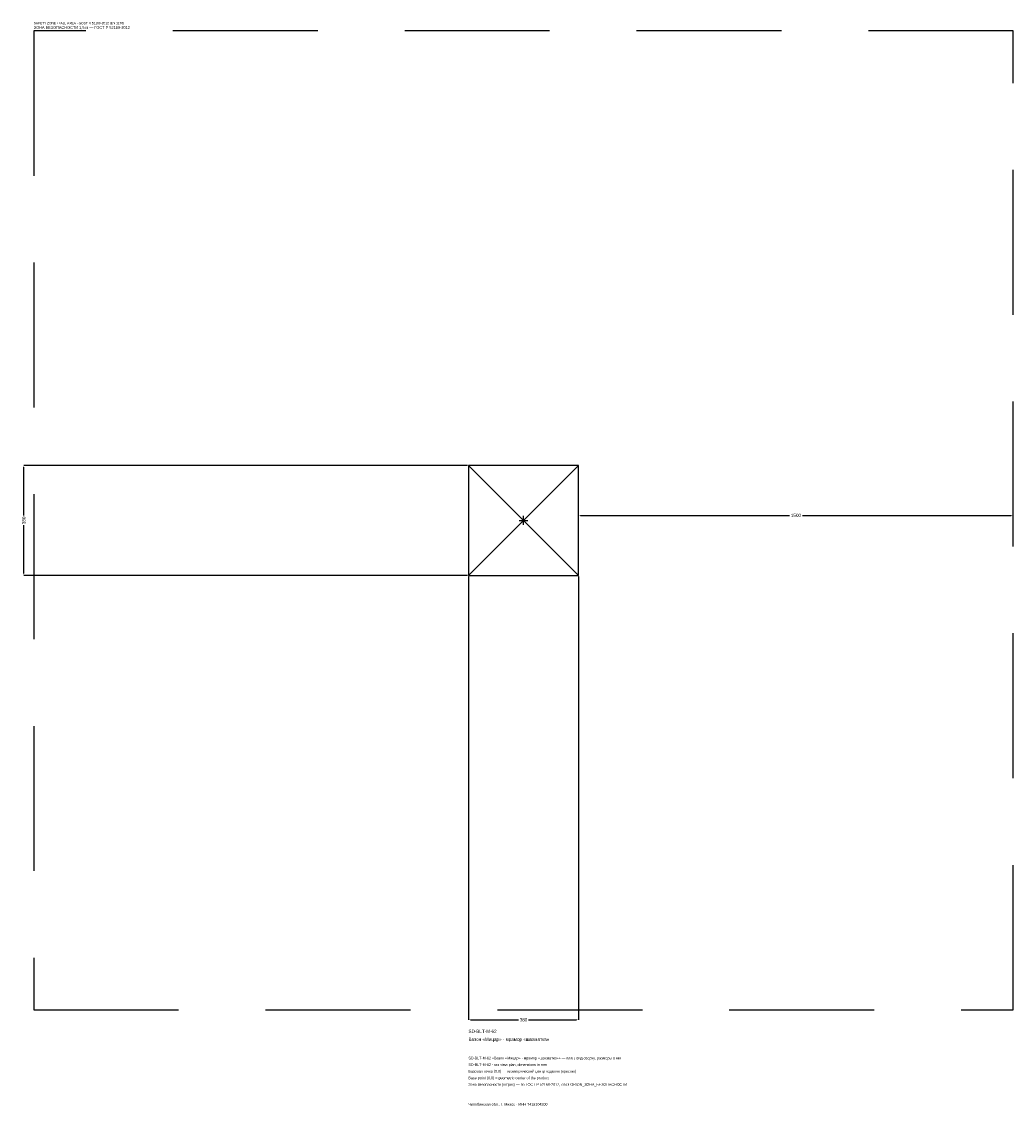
# Model space of a CAD drawing. Header units: metres. Extents: x -1732 to 1690, y -2023 to 1722.
import ezdxf

# ---------------------------------------------------------------- set-up
doc = ezdxf.new("R2010")
doc.units = ezdxf.units.M
doc.linetypes.add('DASHED', pattern=[800, 500, -300])
for name, color, linetype in [('ЗСК_ДАННЫЕ', 3, 'Continuous'), ('ЗСК_ЗОНА_БЕЗОПАСНОСТИ', 1, 'Continuous'), ('ЗСК_КОНТУР', 7, 'Continuous'), ('ЗСК_РАЗМЕРЫ', 8, 'Continuous')]:
    doc.layers.add(name, color=color, linetype=linetype)
doc.dimstyles.new('ORION', dxfattribs={"dimtxt": 11.4, "dimasz": 6.84, "dimexe": 1.25, "dimexo": 3.42, "dimtad": 1, "dimdec": 0, "dimcen": 2.5, "dimazin": 3, "dimtfac": 1, "dimtmove": 0, "dimatfit": 3})

# ---------------------------------------------------------------- blocks, each defined once
blk = doc.blocks.new('_CLOSEDFILLED')
at = {"color": 0, "linetype": 'BYBLOCK'}
blk.add_solid([(-1, 0.16), (0, 0), (-1, -0.16)], dxfattribs=at)
blk = doc.blocks.new('*D1')
for p, q in [((-190, -193.42), (-190, -1724.2)), ((190, -193.42), (190, -1724.2)), ((-183.16, -1724.2), (-17.1, -1724.2)), ((17.1, -1724.2), (183.16, -1724.2))]:
    blk.add_line(p, q)
at = {"layer": 'Defpoints'}
for p in [(-190, -190), (190, -190), (-190, -1724.2)]:
    blk.add_point(p, dxfattribs=at)
at = {"layer": 'ЗСК_РАЗМЕРЫ', "xscale": 6.84, "yscale": 6.84, "rotation": 180}
blk.add_blockref('_CLOSEDFILLED', (-190, -1724.2), dxfattribs=at)
at = {"layer": 'ЗСК_РАЗМЕРЫ', "xscale": 6.84, "yscale": 6.84}
blk.add_blockref('_CLOSEDFILLED', (190, -1724.2), dxfattribs=at)
at = {"layer": 'ЗСК_РАЗМЕРЫ', "insert": (0, -1724.2), "char_height": 11.4, "attachment_point": 5}
blk.add_mtext('380', dxfattribs=at)
blk = doc.blocks.new('*D2')
for p, q in [((-193.42, 190), (-1724.2, 190)), ((-1724.2, 17.1), (-1724.2, 183.16)), ((-1724.2, -183.16), (-1724.2, -17.1)), ((-193.42, -190), (-1724.2, -190))]:
    blk.add_line(p, q)
at = {"layer": 'Defpoints'}
for p in [(-190, 190), (-1724.2, -190), (-190, -190)]:
    blk.add_point(p, dxfattribs=at)
at = {"layer": 'ЗСК_РАЗМЕРЫ', "xscale": 6.84, "yscale": 6.84}
for p, rotation in [((-1724.2, 190), 90), ((-1724.2, -190), 270)]:
    blk.add_blockref('_CLOSEDFILLED', p, dxfattribs=dict(at, rotation=rotation))
at = {"layer": 'ЗСК_РАЗМЕРЫ', "insert": (-1724.2, 0), "char_height": 11.4, "attachment_point": 5, "rotation": 90}
blk.add_mtext('380', dxfattribs=at)
blk = doc.blocks.new('*D3')
for p, q in [((190, 3.42), (190, 17.1)), ((196.84, 17.1), (917.2, 17.1)), ((962.8, 17.1), (1683.16, 17.1)), ((1690, 3.42), (1690, 17.1))]:
    blk.add_line(p, q)
at = {"layer": 'Defpoints'}
for p in [(190, 17.1), (190, 0), (1690, 0)]:
    blk.add_point(p, dxfattribs=at)
at = {"layer": 'ЗСК_РАЗМЕРЫ', "xscale": 6.84, "yscale": 6.84, "rotation": 180}
blk.add_blockref('_CLOSEDFILLED', (190, 17.1), dxfattribs=at)
at = {"layer": 'ЗСК_РАЗМЕРЫ', "xscale": 6.84, "yscale": 6.84}
blk.add_blockref('_CLOSEDFILLED', (1690, 17.1), dxfattribs=at)
at = {"layer": 'ЗСК_РАЗМЕРЫ', "insert": (940, 17.1), "char_height": 11.4, "attachment_point": 5}
blk.add_mtext('1500', dxfattribs=at)
blk = doc.blocks.new('ОРИОН SD-BLT-M-62 Вазон Мицар · мрамор шахматка')
at = {"layer": 'ЗСК_ЗОНА_БЕЗОПАСНОСТИ', "linetype": 'DASHED'}
blk.add_lwpolyline([(-1690, -1690), (1690, -1690), (1690, 1690), (-1690, 1690)], close=True, dxfattribs=at)
at = {"layer": 'ЗСК_КОНТУР'}
for p, q in [((-190, -190), (190, 190)), ((-190, 190), (190, -190))]:
    blk.add_line(p, q, dxfattribs=at)
blk.add_lwpolyline([(-190, -190), (190, -190), (190, 190), (-190, 190)], close=True, dxfattribs=at)
at = {"layer": 'ЗСК_РАЗМЕРЫ'}
for p, q in [((-15.2, 0), (15.2, 0)), ((0, -15.2), (0, 15.2))]:
    blk.add_line(p, q, dxfattribs=at)
at = {"layer": 'ЗСК_ДАННЫЕ'}
for tag, p in [('АРТИКУЛ', (-190, -1769.8)), ('НАИМЕНОВАНИЕ', (-190, -1797.16))]:
    blk.add_attdef(tag, p, '', height=11.4, dxfattribs=at)
at = {"layer": 'ЗСК_ДАННЫЕ', "flags": 1}
for tag, p in [('ПРОИЗВОДИТЕЛЬ', (-190, -1824.52)), ('ТЕЛЕФОН', (-190, -1851.88)), ('САЙТ', (-190, -1906.6)), ('АДРЕС', (-190, -1933.96)), ('РЕКВИЗИТЫ', (-190, -1961.32)), ('ГАБАРИТЫ', (-190, -1988.68)), ('ЗОНА_БЕЗОПАСНОСТИ', (-190, -2016.04))]:
    blk.add_attdef(tag, p, '', height=11.4, dxfattribs=at)
at = {"layer": 'ЗСК_ЗОНА_БЕЗОПАСНОСТИ', "color": 1}
for s, height, p in [('SAFETY ZONE / FALL AREA - GOST R 52169-2012 (EN 1176)', 7.98, (-1690, 1712.8)), ('ЗОНА БЕЗОПАСНОСТИ 1,5 м — ГОСТ Р 52169-2012', 9.69, (-1690, 1696.84))]:
    blk.add_text(s, height=height, dxfattribs=at).set_placement(p)
at = {"layer": 'ЗСК_РАЗМЕРЫ'}
dim = blk.add_linear_dim(base=(-1724.2, -190), p1=(-190, -190), p2=(-190, 190), angle=90, dimstyle='ORION', dxfattribs=at)
dim.commit()
dim.dimension.update_dxf_attribs({"geometry": '*D2', "text_midpoint": (-1724.2, 0)})
for base, p1, p2, picture, middle in [((190, 17.1), (190, 0), (1690, 0), '*D3', (940, 17.1)), ((-190, -1724.2), (-190, -190), (190, -190), '*D1', (0, -1724.2))]:
    dim = blk.add_linear_dim(base=base, p1=p1, p2=p2, dimstyle='ORION', dxfattribs=at)
    dim.commit()
    dim.dimension.update_dxf_attribs({"geometry": picture, "text_midpoint": middle})

msp = doc.modelspace()

# ---------------------------------------------------------------- block references
msp.add_blockref('ОРИОН SD-BLT-M-62 Вазон Мицар · мрамор шахматка', (0, 0)).add_auto_attribs({'АРТИКУЛ': 'SD-BLT-M-62', 'НАИМЕНОВАНИЕ': 'Вазон «Мицар» · мрамор «шахматка»'})

# ---------------------------------------------------------------- texts
at = {"layer": 'ЗСК_ДАННЫЕ', "color": 3}
for s, p in [('SD-BLT-M-62 «Вазон «Мицар» · мрамор «шахматка»» — план, вид сверху, размеры в мм', (-190, -1861)), ('SD-BLT-M-62 - top view plan, dimensions in mm', (-190, -1883.8)), ('Челябинская обл., г. Миасс · ИНН 7415104200', (-190, -2020.6))]:
    msp.add_text(s, height=9.12, dxfattribs=at).set_placement(p)
at = {"layer": 'ЗСК_ДАННЫЕ', "color": 7}
for s, p in [('Базовая точка (0,0) — геометрический центр изделия (крестик)', (-190, -1906.6)), ('Base point (0,0) = geometric center of the product', (-190, -1929.4))]:
    msp.add_text(s, height=9.12, dxfattribs=at).set_placement(p)
at = {"layer": 'ЗСК_ДАННЫЕ', "color": 1}
msp.add_text('Зона безопасности (штрих) — по ГОСТ Р 52169-2012, слой ORION_ЗОНА_БЕЗОПАСНОСТИ', height=9.12, dxfattribs=at).set_placement((-190, -1952.2))

doc.saveas('drawing.dxf')
